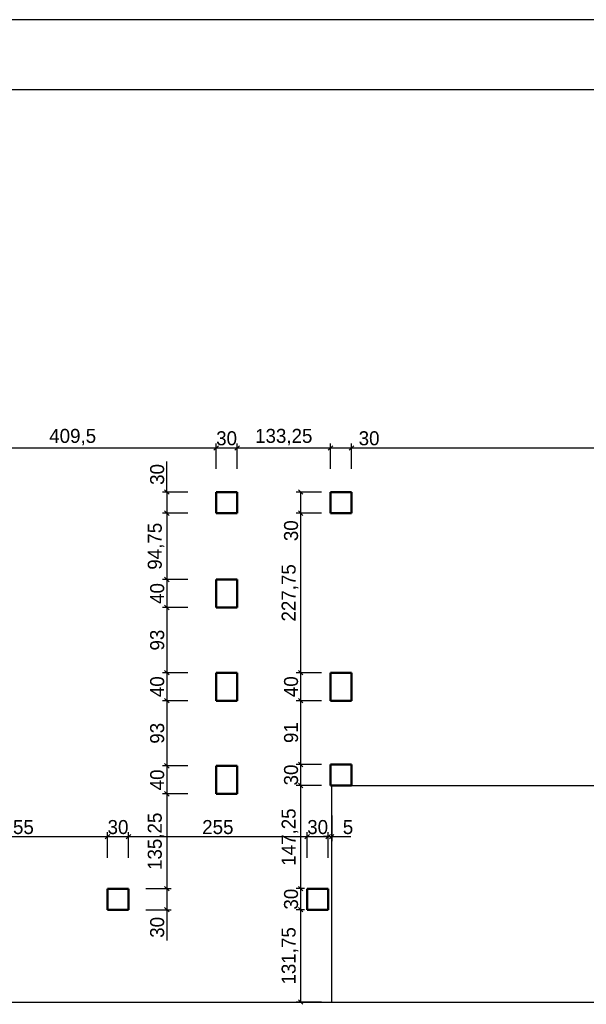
# Model space of a CAD drawing. Header units: centimetres. Extents: x 26734 to 37487, y -41160 to -26520.
# Tile 4 of 23: x 29890 to 30699, y -36868 to -35463. Entities that reach past the tile are written whole.
import ezdxf

# ---------------------------------------------------------------- set-up
doc = ezdxf.new("R2010")
doc.units = ezdxf.units.CM
doc.header["$PDMODE"] = 35
doc.header["$PDSIZE"] = 0.1
doc.layers.add('Przekrojowa', color=90, linetype='Continuous', lineweight=50)
doc.layers.add('Widokowa', color=94, linetype='Continuous')
doc.dimstyles.new('ISO-25', dxfattribs={"dimtxt": 12.5, "dimasz": 6.5, "dimexe": 6.25, "dimexo": 3.625, "dimgap": 3.625, "dimtad": 1, "dimtxsty": 'Standard', "dimblk": 'OBLIQUE', "dimcen": 2.5, "dimadec": 0, "dimazin": 0, "dimtfac": 1, "dimtmove": 0, "dimatfit": 3, "dimldrblk": 'OBLIQUE', "dimfxl": 30, "dimfxlon": 1, "dimarcsym": 0})

# ---------------------------------------------------------------- blocks, each defined once
blk = doc.blocks.new('_Oblique')
at = {"color": 0, "linetype": 'ByBlock', "lineweight": -2}
blk.add_line((-0.5, -0.5), (0.5, 0.5), dxfattribs=at)
blk = doc.blocks.new('*D2240')
at = {"color": 0, "lineweight": -2, "ltscale": 0.6}
for p, q in [((29760.5, -36658.5), (29760.5, -36622.3)), ((29760.5, -36628.5), (30015.5, -36628.5)), ((30015.5, -36658.5), (30015.5, -36622.3))]:
    blk.add_line(p, q, dxfattribs=at)
at = {"layer": 'DEFPOINTS', "color": 0}
for p in [(30015.5, -36628.5), (29760.5, -36702.7), (30015.5, -36702.7)]:
    blk.add_point(p, dxfattribs=at)
at = {"color": 0, "lineweight": -2, "xscale": 6.5, "yscale": 6.5, "zscale": 6.5, "rotation": 180}
blk.add_blockref('_Oblique', (29760.5, -36628.5), dxfattribs=at)
at = {"color": 0, "lineweight": -2, "xscale": 6.5, "yscale": 6.5, "zscale": 6.5}
blk.add_blockref('_Oblique', (30015.5, -36628.5), dxfattribs=at)
at = {"color": 0, "ltscale": 0.6, "insert": (29888, -36614.9), "char_height": 20, "attachment_point": 5}
blk.add_mtext('255', dxfattribs=at)
blk = doc.blocks.new('*D2241')
at = {"color": 0, "lineweight": -2, "ltscale": 0.6}
for p, q in [((30015.5, -36658.5), (30015.5, -36622.3)), ((30015.5, -36628.5), (30045.5, -36628.5)), ((30045.5, -36658.5), (30045.5, -36622.3))]:
    blk.add_line(p, q, dxfattribs=at)
at = {"layer": 'DEFPOINTS', "color": 0}
for p in [(30045.5, -36628.5), (30015.5, -36702.7), (30045.5, -36702.7)]:
    blk.add_point(p, dxfattribs=at)
at = {"color": 0, "lineweight": -2, "xscale": 6.5, "yscale": 6.5, "zscale": 6.5, "rotation": 180}
blk.add_blockref('_Oblique', (30015.5, -36628.5), dxfattribs=at)
at = {"color": 0, "lineweight": -2, "xscale": 6.5, "yscale": 6.5, "zscale": 6.5}
blk.add_blockref('_Oblique', (30045.5, -36628.5), dxfattribs=at)
at = {"color": 0, "ltscale": 0.6, "insert": (30030.5, -36614.9), "char_height": 20, "attachment_point": 5}
blk.add_mtext('30', dxfattribs=at)
blk = doc.blocks.new('*D2242')
at = {"color": 0, "lineweight": -2, "ltscale": 0.6}
for p, q in [((30045.5, -36658.5), (30045.5, -36622.3)), ((30045.5, -36628.5), (30300.5, -36628.5)), ((30300.5, -36658.5), (30300.5, -36622.3))]:
    blk.add_line(p, q, dxfattribs=at)
at = {"layer": 'DEFPOINTS', "color": 0}
for p in [(30300.5, -36628.5), (30045.5, -36702.7), (30300.5, -36702.7)]:
    blk.add_point(p, dxfattribs=at)
at = {"color": 0, "lineweight": -2, "xscale": 6.5, "yscale": 6.5, "zscale": 6.5, "rotation": 180}
blk.add_blockref('_Oblique', (30045.5, -36628.5), dxfattribs=at)
at = {"color": 0, "lineweight": -2, "xscale": 6.5, "yscale": 6.5, "zscale": 6.5}
blk.add_blockref('_Oblique', (30300.5, -36628.5), dxfattribs=at)
at = {"color": 0, "ltscale": 0.6, "insert": (30173, -36614.9), "char_height": 20, "attachment_point": 5}
blk.add_mtext('255', dxfattribs=at)
blk = doc.blocks.new('*D2243')
at = {"color": 0, "lineweight": -2, "ltscale": 0.6}
for p, q in [((30300.5, -36658.5), (30300.5, -36622.3)), ((30300.5, -36628.5), (30330.5, -36628.5)), ((30330.5, -36658.5), (30330.5, -36622.3))]:
    blk.add_line(p, q, dxfattribs=at)
at = {"layer": 'DEFPOINTS', "color": 0}
for p in [(30330.5, -36628.5), (30300.5, -36702.7), (30330.5, -36702.7)]:
    blk.add_point(p, dxfattribs=at)
at = {"color": 0, "lineweight": -2, "xscale": 6.5, "yscale": 6.5, "zscale": 6.5, "rotation": 180}
blk.add_blockref('_Oblique', (30300.5, -36628.5), dxfattribs=at)
at = {"color": 0, "lineweight": -2, "xscale": 6.5, "yscale": 6.5, "zscale": 6.5}
blk.add_blockref('_Oblique', (30330.5, -36628.5), dxfattribs=at)
at = {"color": 0, "ltscale": 0.6, "insert": (30315.5, -36614.9), "char_height": 20, "attachment_point": 5}
blk.add_mtext('30', dxfattribs=at)
blk = doc.blocks.new('*D2244')
at = {"color": 0, "lineweight": -2, "ltscale": 0.6}
for p, q in [((30335.5, -36598.5), (30335.5, -36634.8)), ((30330.5, -36628.5), (30324, -36628.5)), ((30330.5, -36658.5), (30330.5, -36622.3)), ((30330.5, -36628.5), (30335.5, -36628.5)), ((30335.5, -36628.5), (30362.7, -36628.5))]:
    blk.add_line(p, q, dxfattribs=at)
at = {"layer": 'DEFPOINTS', "color": 0}
for p in [(30335.5, -36555.5), (30335.5, -36628.5), (30330.5, -36702.7)]:
    blk.add_point(p, dxfattribs=at)
at = {"color": 0, "lineweight": -2, "xscale": 6.5, "yscale": 6.5, "zscale": 6.5}
blk.add_blockref('_Oblique', (30330.5, -36628.5), dxfattribs=at)
at = {"color": 0, "lineweight": -2, "xscale": 6.5, "yscale": 6.5, "zscale": 6.5, "rotation": 180}
blk.add_blockref('_Oblique', (30335.5, -36628.5), dxfattribs=at)
at = {"color": 0, "ltscale": 0.6, "insert": (30358.8, -36614.9), "char_height": 20, "attachment_point": 5}
blk.add_mtext('5', dxfattribs=at)
blk = doc.blocks.new('*D2267')
at = {"color": 0, "lineweight": -2, "ltscale": 0.6}
for p, q in [((30100.1, -36136.7), (30100.1, -36093)), ((30130.1, -36136.7), (30093.9, -36136.7)), ((30100.1, -36136.7), (30100.1, -36166.7)), ((30130.1, -36166.7), (30093.9, -36166.7))]:
    blk.add_line(p, q, dxfattribs=at)
at = {"layer": 'DEFPOINTS', "color": 0}
for p in [(30170.5, -36136.7), (30100.1, -36166.7), (30170.5, -36166.7)]:
    blk.add_point(p, dxfattribs=at)
at = {"color": 0, "lineweight": -2, "xscale": 6.5, "yscale": 6.5, "zscale": 6.5}
for p, rotation in [((30100.1, -36136.7), 90), ((30100.1, -36166.7), 270)]:
    blk.add_blockref('_Oblique', p, dxfattribs=dict(at, rotation=rotation))
at = {"color": 0, "ltscale": 0.6, "insert": (30086.5, -36111.6), "char_height": 20, "attachment_point": 5, "rotation": 90}
blk.add_mtext('30', dxfattribs=at)
blk = doc.blocks.new('*D2268')
at = {"color": 0, "lineweight": -2, "ltscale": 0.6}
for p, q in [((30130.1, -36166.7), (30093.9, -36166.7)), ((30100.1, -36166.7), (30100.1, -36261.5)), ((30130.1, -36261.5), (30093.9, -36261.5))]:
    blk.add_line(p, q, dxfattribs=at)
at = {"layer": 'DEFPOINTS', "color": 0}
for p in [(30185.5, -36166.7), (30100.1, -36261.5), (30170.5, -36261.5)]:
    blk.add_point(p, dxfattribs=at)
at = {"color": 0, "lineweight": -2, "xscale": 6.5, "yscale": 6.5, "zscale": 6.5}
for p, rotation in [((30100.1, -36166.7), 90), ((30100.1, -36261.5), 270)]:
    blk.add_blockref('_Oblique', p, dxfattribs=dict(at, rotation=rotation))
at = {"color": 0, "ltscale": 0.6, "insert": (30084.8, -36214.1), "char_height": 20, "attachment_point": 5, "rotation": 90}
blk.add_mtext('94,75', dxfattribs=at)
blk = doc.blocks.new('*D2269')
at = {"color": 0, "lineweight": -2, "ltscale": 0.6}
for p, q in [((30130.1, -36261.5), (30093.9, -36261.5)), ((30100.1, -36261.5), (30100.1, -36301.5)), ((30130.1, -36301.5), (30093.9, -36301.5))]:
    blk.add_line(p, q, dxfattribs=at)
at = {"layer": 'DEFPOINTS', "color": 0}
for p in [(30170.5, -36261.5), (30100.1, -36301.5), (30170.5, -36301.5)]:
    blk.add_point(p, dxfattribs=at)
at = {"color": 0, "lineweight": -2, "xscale": 6.5, "yscale": 6.5, "zscale": 6.5}
for p, rotation in [((30100.1, -36261.5), 90), ((30100.1, -36301.5), 270)]:
    blk.add_blockref('_Oblique', p, dxfattribs=dict(at, rotation=rotation))
at = {"color": 0, "ltscale": 0.6, "insert": (30086.5, -36281.5), "char_height": 20, "attachment_point": 5, "rotation": 90}
blk.add_mtext('40', dxfattribs=at)
blk = doc.blocks.new('*D2270')
at = {"color": 0, "lineweight": -2, "ltscale": 0.6}
for p, q in [((30130.1, -36301.5), (30093.9, -36301.5)), ((30100.1, -36301.5), (30100.1, -36394.5)), ((30130.1, -36394.5), (30093.9, -36394.5))]:
    blk.add_line(p, q, dxfattribs=at)
at = {"layer": 'DEFPOINTS', "color": 0}
for p in [(30170.5, -36301.5), (30100.1, -36394.5), (30170.5, -36394.5)]:
    blk.add_point(p, dxfattribs=at)
at = {"color": 0, "lineweight": -2, "xscale": 6.5, "yscale": 6.5, "zscale": 6.5}
for p, rotation in [((30100.1, -36301.5), 90), ((30100.1, -36394.5), 270)]:
    blk.add_blockref('_Oblique', p, dxfattribs=dict(at, rotation=rotation))
at = {"color": 0, "ltscale": 0.6, "insert": (30086.5, -36348), "char_height": 20, "attachment_point": 5, "rotation": 90}
blk.add_mtext('93', dxfattribs=at)
blk = doc.blocks.new('*D2271')
at = {"color": 0, "lineweight": -2, "ltscale": 0.6}
for p, q in [((30130.1, -36394.5), (30093.9, -36394.5)), ((30100.1, -36394.5), (30100.1, -36434.5)), ((30130.1, -36434.5), (30093.9, -36434.5))]:
    blk.add_line(p, q, dxfattribs=at)
at = {"layer": 'DEFPOINTS', "color": 0}
for p in [(30170.5, -36394.5), (30100.1, -36434.5), (30170.5, -36434.5)]:
    blk.add_point(p, dxfattribs=at)
at = {"color": 0, "lineweight": -2, "xscale": 6.5, "yscale": 6.5, "zscale": 6.5}
for p, rotation in [((30100.1, -36394.5), 90), ((30100.1, -36434.5), 270)]:
    blk.add_blockref('_Oblique', p, dxfattribs=dict(at, rotation=rotation))
at = {"color": 0, "ltscale": 0.6, "insert": (30086.5, -36414.5), "char_height": 20, "attachment_point": 5, "rotation": 90}
blk.add_mtext('40', dxfattribs=at)
blk = doc.blocks.new('*D2272')
at = {"color": 0, "lineweight": -2, "ltscale": 0.6}
for p, q in [((30130.1, -36434.5), (30093.9, -36434.5)), ((30100.1, -36434.5), (30100.1, -36527.5)), ((30130.1, -36527.5), (30093.9, -36527.5))]:
    blk.add_line(p, q, dxfattribs=at)
at = {"layer": 'DEFPOINTS', "color": 0}
for p in [(30170.5, -36434.5), (30100.1, -36527.5), (30170.5, -36527.5)]:
    blk.add_point(p, dxfattribs=at)
at = {"color": 0, "lineweight": -2, "xscale": 6.5, "yscale": 6.5, "zscale": 6.5}
for p, rotation in [((30100.1, -36434.5), 90), ((30100.1, -36527.5), 270)]:
    blk.add_blockref('_Oblique', p, dxfattribs=dict(at, rotation=rotation))
at = {"color": 0, "ltscale": 0.6, "insert": (30086.5, -36481), "char_height": 20, "attachment_point": 5, "rotation": 90}
blk.add_mtext('93', dxfattribs=at)
blk = doc.blocks.new('*D2273')
at = {"color": 0, "lineweight": -2, "ltscale": 0.6}
for p, q in [((30130.1, -36527.5), (30093.9, -36527.5)), ((30100.1, -36527.5), (30100.1, -36567.5)), ((30130.1, -36567.5), (30093.9, -36567.5))]:
    blk.add_line(p, q, dxfattribs=at)
at = {"layer": 'DEFPOINTS', "color": 0}
for p in [(30170.5, -36527.5), (30100.1, -36567.5), (30170.5, -36567.5)]:
    blk.add_point(p, dxfattribs=at)
at = {"color": 0, "lineweight": -2, "xscale": 6.5, "yscale": 6.5, "zscale": 6.5}
for p, rotation in [((30100.1, -36527.5), 90), ((30100.1, -36567.5), 270)]:
    blk.add_blockref('_Oblique', p, dxfattribs=dict(at, rotation=rotation))
at = {"color": 0, "ltscale": 0.6, "insert": (30086.5, -36547.5), "char_height": 20, "attachment_point": 5, "rotation": 90}
blk.add_mtext('40', dxfattribs=at)
blk = doc.blocks.new('*D2274')
at = {"color": 0, "lineweight": -2, "ltscale": 0.6}
for p, q in [((30130.1, -36567.5), (30093.9, -36567.5)), ((30100.1, -36567.5), (30100.1, -36702.7)), ((30070.1, -36702.7), (30106.4, -36702.7))]:
    blk.add_line(p, q, dxfattribs=at)
at = {"layer": 'DEFPOINTS', "color": 0}
for p in [(30170.5, -36567.5), (30045.5, -36702.7), (30100.1, -36702.7)]:
    blk.add_point(p, dxfattribs=at)
at = {"color": 0, "lineweight": -2, "xscale": 6.5, "yscale": 6.5, "zscale": 6.5}
for p, rotation in [((30100.1, -36567.5), 90), ((30100.1, -36702.7), 270)]:
    blk.add_blockref('_Oblique', p, dxfattribs=dict(at, rotation=rotation))
at = {"color": 0, "ltscale": 0.6, "insert": (30084.8, -36635.1), "char_height": 20, "attachment_point": 5, "rotation": 90}
blk.add_mtext('135,25', dxfattribs=at)
blk = doc.blocks.new('*D2275')
at = {"color": 0, "lineweight": -2, "ltscale": 0.6}
for p, q in [((30070.1, -36702.7), (30106.4, -36702.7)), ((30100.1, -36702.7), (30100.1, -36732.7)), ((30070.1, -36732.7), (30106.4, -36732.7)), ((30100.1, -36732.7), (30100.1, -36776.5))]:
    blk.add_line(p, q, dxfattribs=at)
at = {"layer": 'DEFPOINTS', "color": 0}
for p in [(30045.5, -36702.7), (30045.5, -36732.7), (30100.1, -36732.7)]:
    blk.add_point(p, dxfattribs=at)
at = {"color": 0, "lineweight": -2, "xscale": 6.5, "yscale": 6.5, "zscale": 6.5}
for p, rotation in [((30100.1, -36702.7), 90), ((30100.1, -36732.7), 270)]:
    blk.add_blockref('_Oblique', p, dxfattribs=dict(at, rotation=rotation))
at = {"color": 0, "ltscale": 0.6, "insert": (30086.5, -36757.9), "char_height": 20, "attachment_point": 5, "rotation": 90}
blk.add_mtext('30', dxfattribs=at)
blk = doc.blocks.new('*D2276')
at = {"color": 0, "lineweight": -2, "ltscale": 0.6}
for p, q in [((30321.2, -36136.7), (30285, -36136.7)), ((30291.2, -36136.7), (30291.2, -36166.7)), ((30321.2, -36166.7), (30285, -36166.7)), ((30291.2, -36166.7), (30291.2, -36210.5))]:
    blk.add_line(p, q, dxfattribs=at)
at = {"layer": 'DEFPOINTS', "color": 0}
for p in [(30333.8, -36136.7), (30291.2, -36166.7), (30333.8, -36166.7)]:
    blk.add_point(p, dxfattribs=at)
at = {"color": 0, "lineweight": -2, "xscale": 6.5, "yscale": 6.5, "zscale": 6.5}
for p, rotation in [((30291.2, -36136.7), 90), ((30291.2, -36166.7), 270)]:
    blk.add_blockref('_Oblique', p, dxfattribs=dict(at, rotation=rotation))
at = {"color": 0, "ltscale": 0.6, "insert": (30277.6, -36191.9), "char_height": 20, "attachment_point": 5, "rotation": 90}
blk.add_mtext('30', dxfattribs=at)
blk = doc.blocks.new('*D2277')
at = {"color": 0, "lineweight": -2, "ltscale": 0.6}
for p, q in [((30321.2, -36166.7), (30285, -36166.7)), ((30291.2, -36166.7), (30291.2, -36394.5)), ((30321.2, -36394.5), (30285, -36394.5))]:
    blk.add_line(p, q, dxfattribs=at)
at = {"layer": 'DEFPOINTS', "color": 0}
for p in [(30333.8, -36166.7), (30291.2, -36394.5), (30333.8, -36394.5)]:
    blk.add_point(p, dxfattribs=at)
at = {"color": 0, "lineweight": -2, "xscale": 6.5, "yscale": 6.5, "zscale": 6.5}
for p, rotation in [((30291.2, -36166.7), 90), ((30291.2, -36394.5), 270)]:
    blk.add_blockref('_Oblique', p, dxfattribs=dict(at, rotation=rotation))
at = {"color": 0, "ltscale": 0.6, "insert": (30275.9, -36280.6), "char_height": 20, "attachment_point": 5, "rotation": 90}
blk.add_mtext('227,75', dxfattribs=at)
blk = doc.blocks.new('*D2278')
at = {"color": 0, "lineweight": -2, "ltscale": 0.6}
for p, q in [((30321.2, -36394.5), (30285, -36394.5)), ((30291.2, -36394.5), (30291.2, -36434.5)), ((30321.2, -36434.5), (30285, -36434.5))]:
    blk.add_line(p, q, dxfattribs=at)
at = {"layer": 'DEFPOINTS', "color": 0}
for p in [(30333.8, -36394.5), (30291.2, -36434.5), (30333.8, -36434.5)]:
    blk.add_point(p, dxfattribs=at)
at = {"color": 0, "lineweight": -2, "xscale": 6.5, "yscale": 6.5, "zscale": 6.5}
for p, rotation in [((30291.2, -36394.5), 90), ((30291.2, -36434.5), 270)]:
    blk.add_blockref('_Oblique', p, dxfattribs=dict(at, rotation=rotation))
at = {"color": 0, "ltscale": 0.6, "insert": (30277.6, -36414.5), "char_height": 20, "attachment_point": 5, "rotation": 90}
blk.add_mtext('40', dxfattribs=at)
blk = doc.blocks.new('*D2279')
at = {"color": 0, "lineweight": -2, "ltscale": 0.6}
for p, q in [((30321.2, -36434.5), (30285, -36434.5)), ((30291.2, -36434.5), (30291.2, -36525.5)), ((30321.2, -36525.5), (30285, -36525.5))]:
    blk.add_line(p, q, dxfattribs=at)
at = {"layer": 'DEFPOINTS', "color": 0}
for p in [(30333.8, -36434.5), (30291.2, -36525.5), (30333.8, -36525.5)]:
    blk.add_point(p, dxfattribs=at)
at = {"color": 0, "lineweight": -2, "xscale": 6.5, "yscale": 6.5, "zscale": 6.5}
for p, rotation in [((30291.2, -36434.5), 90), ((30291.2, -36525.5), 270)]:
    blk.add_blockref('_Oblique', p, dxfattribs=dict(at, rotation=rotation))
at = {"color": 0, "ltscale": 0.6, "insert": (30277.6, -36480), "char_height": 20, "attachment_point": 5, "rotation": 90}
blk.add_mtext('91', dxfattribs=at)
blk = doc.blocks.new('*D2280')
at = {"color": 0, "lineweight": -2, "ltscale": 0.6}
for p, q in [((30296.9, -36702.7), (30285, -36702.7)), ((30291.2, -36702.7), (30291.2, -36732.7)), ((30296.9, -36732.7), (30285, -36732.7))]:
    blk.add_line(p, q, dxfattribs=at)
at = {"layer": 'DEFPOINTS', "color": 0}
for p in [(30300.5, -36702.7), (30291.2, -36732.7), (30300.5, -36732.7)]:
    blk.add_point(p, dxfattribs=at)
at = {"color": 0, "lineweight": -2, "xscale": 6.5, "yscale": 6.5, "zscale": 6.5}
for p, rotation in [((30291.2, -36702.7), 90), ((30291.2, -36732.7), 270)]:
    blk.add_blockref('_Oblique', p, dxfattribs=dict(at, rotation=rotation))
at = {"color": 0, "ltscale": 0.6, "insert": (30277.6, -36717.7), "char_height": 20, "attachment_point": 5, "rotation": 90}
blk.add_mtext('30', dxfattribs=at)
blk = doc.blocks.new('*D2281')
at = {"color": 0, "lineweight": -2, "ltscale": 0.6}
for p, q in [((30296.9, -36732.7), (30285, -36732.7)), ((30291.2, -36732.7), (30291.2, -36864.5)), ((30321.2, -36864.5), (30285, -36864.5))]:
    blk.add_line(p, q, dxfattribs=at)
at = {"layer": 'DEFPOINTS', "color": 0}
for p in [(30300.5, -36732.7), (30291.2, -36864.5), (30335.5, -36864.5)]:
    blk.add_point(p, dxfattribs=at)
at = {"color": 0, "lineweight": -2, "xscale": 6.5, "yscale": 6.5, "zscale": 6.5}
for p, rotation in [((30291.2, -36732.7), 90), ((30291.2, -36864.5), 270)]:
    blk.add_blockref('_Oblique', p, dxfattribs=dict(at, rotation=rotation))
at = {"color": 0, "ltscale": 0.6, "insert": (30275.9, -36798.6), "char_height": 20, "attachment_point": 5, "rotation": 90}
blk.add_mtext('131,75', dxfattribs=at)
blk = doc.blocks.new('*D2282')
at = {"color": 0, "lineweight": -2, "ltscale": 0.6}
for p, q in [((30321.2, -36525.5), (30285, -36525.5)), ((30291.2, -36525.5), (30291.2, -36555.5)), ((30321.2, -36555.5), (30285, -36555.5))]:
    blk.add_line(p, q, dxfattribs=at)
at = {"layer": 'DEFPOINTS', "color": 0}
for p in [(30333.8, -36525.5), (30291.2, -36555.5), (30335.5, -36555.5)]:
    blk.add_point(p, dxfattribs=at)
at = {"color": 0, "lineweight": -2, "xscale": 6.5, "yscale": 6.5, "zscale": 6.5}
for p, rotation in [((30291.2, -36525.5), 90), ((30291.2, -36555.5), 270)]:
    blk.add_blockref('_Oblique', p, dxfattribs=dict(at, rotation=rotation))
at = {"color": 0, "ltscale": 0.6, "insert": (30277.6, -36540.5), "char_height": 20, "attachment_point": 5, "rotation": 90}
blk.add_mtext('30', dxfattribs=at)
blk = doc.blocks.new('*D2283')
at = {"color": 0, "lineweight": -2, "ltscale": 0.6}
for p, q in [((30321.2, -36555.5), (30285, -36555.5)), ((30291.2, -36555.5), (30291.2, -36702.7)), ((30296.9, -36702.7), (30285, -36702.7))]:
    blk.add_line(p, q, dxfattribs=at)
at = {"layer": 'DEFPOINTS', "color": 0}
for p in [(30335.5, -36555.5), (30291.2, -36702.7), (30300.5, -36702.7)]:
    blk.add_point(p, dxfattribs=at)
at = {"color": 0, "lineweight": -2, "xscale": 6.5, "yscale": 6.5, "zscale": 6.5}
for p, rotation in [((30291.2, -36555.5), 90), ((30291.2, -36702.7), 270)]:
    blk.add_blockref('_Oblique', p, dxfattribs=dict(at, rotation=rotation))
at = {"color": 0, "ltscale": 0.6, "insert": (30275.9, -36629.1), "char_height": 20, "attachment_point": 5, "rotation": 90}
blk.add_mtext('147,25', dxfattribs=at)
blk = doc.blocks.new('*D2289')
at = {"color": 0, "lineweight": -2, "ltscale": 0.6}
for p, q in [((29761, -36103.8), (29761, -36067.5)), ((30170.5, -36103.8), (30170.5, -36067.5)), ((29761, -36073.8), (30170.5, -36073.8))]:
    blk.add_line(p, q, dxfattribs=at)
at = {"layer": 'DEFPOINTS', "color": 0}
for p in [(30170.5, -36073.8), (29761, -36136.7), (30170.5, -36136.7)]:
    blk.add_point(p, dxfattribs=at)
at = {"color": 0, "lineweight": -2, "xscale": 6.5, "yscale": 6.5, "zscale": 6.5, "rotation": 180}
blk.add_blockref('_Oblique', (29761, -36073.8), dxfattribs=at)
at = {"color": 0, "lineweight": -2, "xscale": 6.5, "yscale": 6.5, "zscale": 6.5}
blk.add_blockref('_Oblique', (30170.5, -36073.8), dxfattribs=at)
at = {"color": 0, "ltscale": 0.6, "insert": (29965.8, -36058.4), "char_height": 20, "attachment_point": 5}
blk.add_mtext('409,5', dxfattribs=at)
blk = doc.blocks.new('*D2290')
at = {"color": 0, "lineweight": -2, "ltscale": 0.6}
for p, q in [((30170.5, -36103.8), (30170.5, -36067.5)), ((30200.5, -36103.8), (30200.5, -36067.5)), ((30170.5, -36073.8), (30200.5, -36073.8))]:
    blk.add_line(p, q, dxfattribs=at)
at = {"layer": 'DEFPOINTS', "color": 0}
for p in [(30200.5, -36073.8), (30170.5, -36136.7), (30200.5, -36136.7)]:
    blk.add_point(p, dxfattribs=at)
at = {"color": 0, "lineweight": -2, "xscale": 6.5, "yscale": 6.5, "zscale": 6.5, "rotation": 180}
blk.add_blockref('_Oblique', (30170.5, -36073.8), dxfattribs=at)
at = {"color": 0, "lineweight": -2, "xscale": 6.5, "yscale": 6.5, "zscale": 6.5}
blk.add_blockref('_Oblique', (30200.5, -36073.8), dxfattribs=at)
at = {"color": 0, "ltscale": 0.6, "insert": (30185.5, -36060.1), "char_height": 20, "attachment_point": 5}
blk.add_mtext('30', dxfattribs=at)
blk = doc.blocks.new('*D2291')
at = {"color": 0, "lineweight": -2, "ltscale": 0.6}
for p, q in [((30200.5, -36103.8), (30200.5, -36067.5)), ((30333.8, -36103.8), (30333.8, -36067.5)), ((30200.5, -36073.8), (30333.8, -36073.8))]:
    blk.add_line(p, q, dxfattribs=at)
at = {"layer": 'DEFPOINTS', "color": 0}
for p in [(30333.8, -36073.8), (30200.5, -36136.7), (30333.8, -36136.7)]:
    blk.add_point(p, dxfattribs=at)
at = {"color": 0, "lineweight": -2, "xscale": 6.5, "yscale": 6.5, "zscale": 6.5, "rotation": 180}
blk.add_blockref('_Oblique', (30200.5, -36073.8), dxfattribs=at)
at = {"color": 0, "lineweight": -2, "xscale": 6.5, "yscale": 6.5, "zscale": 6.5}
blk.add_blockref('_Oblique', (30333.8, -36073.8), dxfattribs=at)
at = {"color": 0, "ltscale": 0.6, "insert": (30267.1, -36058.4), "char_height": 20, "attachment_point": 5}
blk.add_mtext('133,25', dxfattribs=at)
blk = doc.blocks.new('*D2292')
at = {"color": 0, "lineweight": -2, "ltscale": 0.6}
for p, q in [((30333.8, -36103.8), (30333.8, -36067.5)), ((30363.8, -36103.8), (30363.8, -36067.5)), ((30333.8, -36073.8), (30363.8, -36073.8)), ((30363.8, -36073.8), (30407.5, -36073.8))]:
    blk.add_line(p, q, dxfattribs=at)
at = {"layer": 'DEFPOINTS', "color": 0}
for p in [(30363.8, -36073.8), (30333.8, -36136.7), (30363.8, -36136.7)]:
    blk.add_point(p, dxfattribs=at)
at = {"color": 0, "lineweight": -2, "xscale": 6.5, "yscale": 6.5, "zscale": 6.5, "rotation": 180}
blk.add_blockref('_Oblique', (30333.8, -36073.8), dxfattribs=at)
at = {"color": 0, "lineweight": -2, "xscale": 6.5, "yscale": 6.5, "zscale": 6.5}
blk.add_blockref('_Oblique', (30363.8, -36073.8), dxfattribs=at)
at = {"color": 0, "ltscale": 0.6, "insert": (30388.9, -36060.1), "char_height": 20, "attachment_point": 5}
blk.add_mtext('30', dxfattribs=at)
blk = doc.blocks.new('*D2293')
at = {"color": 0, "lineweight": -2, "ltscale": 0.6}
for p, q in [((30363.8, -36103.8), (30363.8, -36067.5)), ((32144.5, -36103.8), (32144.5, -36067.5)), ((30363.8, -36073.8), (32144.5, -36073.8))]:
    blk.add_line(p, q, dxfattribs=at)
at = {"layer": 'DEFPOINTS', "color": 0}
for p in [(32144.5, -36073.8), (30363.8, -36136.7), (32144.5, -36555.5)]:
    blk.add_point(p, dxfattribs=at)
at = {"color": 0, "lineweight": -2, "xscale": 6.5, "yscale": 6.5, "zscale": 6.5, "rotation": 180}
blk.add_blockref('_Oblique', (30363.8, -36073.8), dxfattribs=at)
at = {"color": 0, "lineweight": -2, "xscale": 6.5, "yscale": 6.5, "zscale": 6.5}
blk.add_blockref('_Oblique', (32144.5, -36073.8), dxfattribs=at)
at = {"color": 0, "ltscale": 0.6, "insert": (31254.1, -36058.4), "char_height": 20, "attachment_point": 5}
blk.add_mtext('1780,75', dxfattribs=at)

msp = doc.modelspace()

# ---------------------------------------------------------------- linework, layer by layer
at = {"layer": 'Przekrojowa'}
for p, q in [((30170.51, -36136.729), (30200.51, -36136.729)), ((30170.51, -36166.729), (30170.51, -36136.729)), ((30170.51, -36136.729), (30200.51, -36136.729)), ((30170.51, -36166.729), (30170.51, -36136.729)), ((30200.51, -36136.729), (30170.51, -36136.729)), ((30200.51, -36136.729), (30200.51, -36166.729)), ((30200.51, -36136.729), (30200.51, -36166.729)), ((30333.76, -36136.729), (30363.76, -36136.729)), ((30333.76, -36166.729), (30333.76, -36136.729)), ((30363.76, -36136.729), (30363.76, -36166.729)), ((30200.51, -36166.729), (30170.51, -36166.729)), ((30200.51, -36166.729), (30170.51, -36166.729)), ((30363.76, -36166.729), (30333.76, -36166.729)), ((30170.51, -36261.479), (30200.51, -36261.479)), ((30170.51, -36281.479), (30170.51, -36261.479)), ((30200.51, -36261.479), (30200.51, -36281.479)), ((30170.51, -36301.479), (30170.51, -36281.479)), ((30200.51, -36281.479), (30200.51, -36301.479)), ((30200.51, -36301.479), (30170.51, -36301.479)), ((30170.51, -36394.479), (30200.51, -36394.479)), ((30170.51, -36414.479), (30170.51, -36394.479)), ((30200.51, -36394.479), (30200.51, -36414.479)), ((30333.76, -36394.479), (30363.76, -36394.479)), ((30333.76, -36414.479), (30333.76, -36394.479)), ((30363.76, -36394.479), (30363.76, -36414.479)), ((30170.51, -36434.479), (30170.51, -36414.479)), ((30200.51, -36414.479), (30200.51, -36434.479)), ((30333.76, -36434.479), (30333.76, -36414.479)), ((30363.76, -36414.479), (30363.76, -36434.479)), ((30200.51, -36434.479), (30170.51, -36434.479)), ((30363.76, -36434.479), (30333.76, -36434.479)), ((30170.51, -36527.479), (30200.51, -36527.479)), ((30170.51, -36547.479), (30170.51, -36527.479)), ((30200.51, -36527.479), (30200.51, -36547.479)), ((30333.76, -36525.479), (30363.76, -36525.479)), ((30333.76, -36555.479), (30333.76, -36525.479)), ((30363.76, -36525.479), (30363.76, -36555.479)), ((30170.51, -36567.479), (30170.51, -36547.479)), ((30200.51, -36547.479), (30200.51, -36567.479)), ((30363.76, -36555.479), (30333.76, -36555.479)), ((30200.51, -36567.479), (30170.51, -36567.479)), ((30015.51, -36732.729), (30015.51, -36702.729)), ((30045.51, -36702.729), (30015.51, -36702.729)), ((30045.51, -36702.729), (30045.51, -36732.729)), ((30045.51, -36702.729), (30045.51, -36732.729)), ((30330.51, -36702.729), (30300.51, -36702.729)), ((30300.51, -36702.729), (30330.51, -36702.729)), ((30300.51, -36732.729), (30300.51, -36702.729)), ((30300.51, -36702.729), (30330.51, -36702.729)), ((30300.51, -36732.729), (30300.51, -36702.729)), ((30330.51, -36702.729), (30300.51, -36702.729)), ((30330.51, -36702.729), (30330.51, -36732.729)), ((30330.51, -36702.729), (30330.51, -36732.729)), ((30045.51, -36732.729), (30015.51, -36732.729)), ((30045.51, -36732.729), (30015.51, -36732.729)), ((30330.51, -36732.729), (30300.51, -36732.729)), ((30330.51, -36732.729), (30300.51, -36732.729))]:
    msp.add_line(p, q, dxfattribs=at)
at = {"layer": 'Widokowa', "color": 7}
for p, q in [((33033.579, -35462.653), (26733.579, -35462.653)), ((32933.579, -35562.653), (27083.579, -35562.653))]:
    msp.add_line(p, q, dxfattribs=at)
at = {"layer": 'Widokowa'}
for p, q in [((30335.51, -36864.479), (30335.51, -36555.479)), ((30335.51, -36555.479), (32144.51, -36555.479)), ((27568.51, -36864.479), (32442.51, -36864.479))]:
    msp.add_line(p, q, dxfattribs=at)

# ---------------------------------------------------------------- dimensions: what is measured, and where the dimension line sits
at = {"ltscale": 0.6}
for base, p1, p2, picture, middle in [((30170.51, -36073.763), (29761.01, -36136.729), (30170.51, -36136.729), '*D2289', (29965.76, -36058.438)), ((30333.76, -36073.763), (30200.51, -36136.729), (30333.76, -36136.729), '*D2291', (30267.135, -36058.438)), ((30363.76, -36073.763), (30333.76, -36136.729), (30363.76, -36136.729), '*D2292', (30388.885, -36060.138)), ((32144.51, -36073.763), (30363.76, -36136.729), (32144.51, -36555.479), '*D2293', (31254.135, -36058.438)), ((30335.51, -36628.502), (30330.51, -36702.729), (30335.51, -36555.479), '*D2244', (30358.835, -36614.877)), ((30015.51, -36628.502), (29760.51, -36702.729), (30015.51, -36702.729), '*D2240', (29888.01, -36614.877)), ((30300.51, -36628.502), (30045.51, -36702.729), (30300.51, -36702.729), '*D2242', (30173.01, -36614.877))]:
    dim = msp.add_linear_dim(base=base, p1=p1, p2=p2, dimstyle='ISO-25', override={"dimtxt": 20}, dxfattribs=at)
    dim.commit()
    dim.dimension.update_dxf_attribs({"geometry": picture, "text_midpoint": middle})
for base, p1, p2, picture, middle in [((30200.51, -36073.763), (30170.51, -36136.729), (30200.51, -36136.729), '*D2290', (30185.51, -36073.763)), ((30045.51, -36628.502), (30015.51, -36702.729), (30045.51, -36702.729), '*D2241', (30030.51, -36628.502)), ((30330.51, -36628.502), (30300.51, -36702.729), (30330.51, -36702.729), '*D2243', (30315.51, -36628.502))]:
    dim = msp.add_linear_dim(base=base, p1=p1, p2=p2, dimstyle='ISO-25', override={"dimtxt": 20}, dxfattribs=at)
    dim.commit()
    dim.dimension.update_dxf_attribs({"geometry": picture, "text_midpoint": middle, "dimtype": 160})
for base, p1, p2, picture, middle in [((30100.137, -36166.729), (30170.51, -36136.729), (30170.51, -36166.729), '*D2267', (30100.137, -36111.604)), ((30291.22, -36555.479), (30333.76, -36525.479), (30335.51, -36555.479), '*D2282', (30291.22, -36540.479)), ((30291.22, -36732.729), (30300.51, -36702.729), (30300.51, -36732.729), '*D2280', (30291.22, -36717.729))]:
    dim = msp.add_linear_dim(base=base, p1=p1, p2=p2, angle=90, dimstyle='ISO-25', override={"dimtxt": 20}, dxfattribs=at)
    dim.commit()
    dim.dimension.update_dxf_attribs({"geometry": picture, "text_midpoint": middle, "dimtype": 160})
for base, p1, p2, picture, middle in [((30291.22, -36166.729), (30333.76, -36136.729), (30333.76, -36166.729), '*D2276', (30277.595, -36191.854)), ((30100.137, -36261.479), (30185.51, -36166.729), (30170.51, -36261.479), '*D2268', (30084.812, -36214.104)), ((30291.22, -36394.479), (30333.76, -36166.729), (30333.76, -36394.479), '*D2277', (30275.895, -36280.604)), ((30100.137, -36301.479), (30170.51, -36261.479), (30170.51, -36301.479), '*D2269', (30086.512, -36281.479)), ((30100.137, -36394.479), (30170.51, -36301.479), (30170.51, -36394.479), '*D2270', (30086.512, -36347.979)), ((30100.137, -36434.479), (30170.51, -36394.479), (30170.51, -36434.479), '*D2271', (30086.512, -36414.479)), ((30291.22, -36434.479), (30333.76, -36394.479), (30333.76, -36434.479), '*D2278', (30277.595, -36414.479)), ((30100.137, -36527.479), (30170.51, -36434.479), (30170.51, -36527.479), '*D2272', (30086.512, -36480.979)), ((30291.22, -36525.479), (30333.76, -36434.479), (30333.76, -36525.479), '*D2279', (30277.595, -36479.979)), ((30100.137, -36567.479), (30170.51, -36527.479), (30170.51, -36567.479), '*D2273', (30086.512, -36547.479)), ((30291.22, -36702.729), (30335.51, -36555.479), (30300.51, -36702.729), '*D2283', (30275.895, -36629.104)), ((30100.137, -36702.729), (30170.51, -36567.479), (30045.51, -36702.729), '*D2274', (30084.812, -36635.104)), ((30100.137, -36732.729), (30045.51, -36702.729), (30045.51, -36732.729), '*D2275', (30086.512, -36757.854)), ((30291.22, -36864.479), (30300.51, -36732.729), (30335.51, -36864.479), '*D2281', (30275.895, -36798.604))]:
    dim = msp.add_linear_dim(base=base, p1=p1, p2=p2, angle=90, dimstyle='ISO-25', override={"dimtxt": 20}, dxfattribs=at)
    dim.commit()
    dim.dimension.update_dxf_attribs({"geometry": picture, "text_midpoint": middle})

doc.saveas('drawing.dxf')
